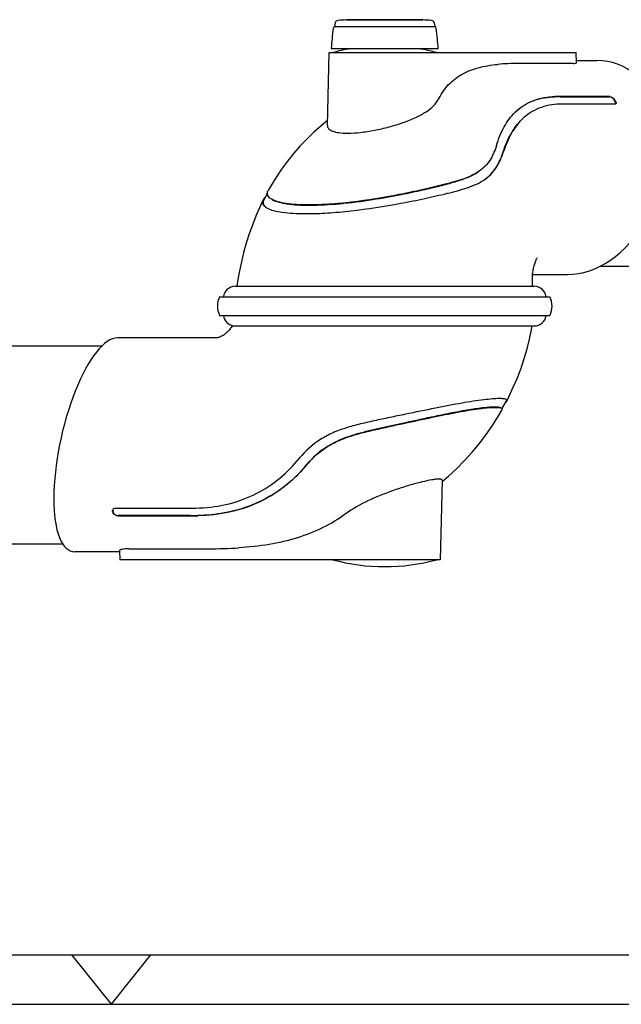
# Model space of a CAD drawing. Extents: x 0 to 420, y 0 to 297.
# Tile 2 of 11: x 121 to 181, y 0 to 99. Entities that reach past the tile are written whole.
import ezdxf

# ---------------------------------------------------------------- set-up
doc = ezdxf.new("R2010")
doc.units = 0
doc.header["$LTSCALE"] = 23.1
for name, color, linetype in [('100001_DXF_CONTINUOUS_LINE', 7, 'CONTINUOUS'), ('100006_DXF_CONTINUOUS_LINE', 7, 'CONTINUOUS'), ('100264_DXF_CONTINUOUS_LINE', 7, 'CONTINUOUS'), ('100330_DXF_FORMAT', 7, 'CONTINUOUS'), ('100337_DXF_CONTINUOUS_LINE', 7, 'CONTINUOUS'), ('105-5481_DXF_CONTINUOUS_LI', 7, 'CONTINUOUS')]:
    doc.layers.add(name, color=color, linetype=linetype)

msp = doc.modelspace()

# ---------------------------------------------------------------- linework, layer by layer
at = {"layer": '100001_DXF_CONTINUOUS_LINE', "color": 7, "linetype": 'CONTINUOUS'}
for p, q in [((151.804, 88.743), (151.996, 96.092)), ((151.996, 96.092), (176.918, 96.092)), ((176.945, 95.067), (176.918, 96.092)), ((176.613, 94.992), (171.104, 94.992)), ((176.939, 95.292), (178.998, 95.292)), ((175.324, 91.632), (180.307, 91.632)), ((180.335, 91.662), (175.353, 91.662)), ((180.817, 90.884), (175.835, 90.884)), ((180.853, 91.165), (180.756, 91.32)), ((145.65, 81.718), (145.521, 81.473)), ((145.743, 81.896), (145.65, 81.718)), ((145.521, 81.473), (145.378, 81.203)), ((149.668, 79.831), (149.698, 79.831)), ((172.526, 73.692), (176.047, 73.692)), ((142.5, 72.492), (172.692, 72.492)), ((142.669, 68.492), (172.692, 68.492)), ((140.682, 67.292), (130.623, 67.292)), ((169.712, 60.638), (169.862, 60.916)), ((169.437, 60.126), (169.712, 60.638)), ((148.759, 54.895), (148.742, 54.875)), ((163.406, 52.894), (163.196, 44.892)), ((130.144, 49.819), (130.187, 49.664)), ((130.421, 50.1), (137.704, 50.1)), ((137.704, 50.1), (137.791, 50.1)), ((138.498, 50.105), (138.511, 50.105)), ((130.636, 49.322), (137.919, 49.322)), ((137.932, 49.353), (130.649, 49.353)), ((130.827, 45.809), (130.851, 44.892)), ((131.763, 45.992), (139.816, 45.992)), ((130.831, 45.692), (126.308, 45.692)), ((163.196, 44.892), (130.852, 44.892))]:
    msp.add_line(p, q, dxfattribs=at)
for points in [[(151.817, 89.246), (151.166, 88.708), (150.449, 88.066), (149.751, 87.39), (149.068, 86.674), (148.411, 85.926), (147.779, 85.141), (147.172, 84.318), (146.595, 83.459), (146.054, 82.571), (145.82, 82.158)], [(145.323, 81.213), (145.078, 80.706), (144.65, 79.745), (144.265, 78.777), (143.919, 77.803), (143.615, 76.836), (143.353, 75.891), (143.129, 74.971), (142.938, 74.068), (142.779, 73.189), (142.672, 72.492)], [(172.531, 72.492), (172.525, 72.575), (172.513, 72.769), (172.506, 72.955), (172.503, 73.133), (172.504, 73.304), (172.509, 73.466), (172.519, 73.62), (172.533, 73.767), (172.549, 73.908), (172.57, 74.045), (172.593, 74.178), (172.618, 74.306), (172.646, 74.43), (172.676, 74.549), (172.708, 74.662), (172.741, 74.77), (172.774, 74.871), (172.807, 74.965), (172.84, 75.051), (172.873, 75.13), (172.903, 75.2), (172.931, 75.26), (172.956, 75.31), (172.975, 75.347), (172.99, 75.373), (172.993, 75.378)], [(142.212, 68.528), (142.16, 68.442), (142.099, 68.351), (142.034, 68.26), (141.964, 68.17), (141.89, 68.081), (141.812, 67.994), (141.73, 67.909), (141.645, 67.827), (141.556, 67.749), (141.465, 67.674), (141.372, 67.604), (141.277, 67.539), (141.184, 67.481), (141.092, 67.43), (141.004, 67.387), (140.923, 67.353), (140.852, 67.328), (140.791, 67.31), (140.742, 67.299), (140.707, 67.294), (140.686, 67.292), (140.68, 67.292)], [(169.912, 60.894), (170.133, 61.333), (170.581, 62.294), (170.99, 63.268), (171.357, 64.245), (171.68, 65.213), (171.966, 66.19), (172.213, 67.173), (172.415, 68.132), (172.48, 68.492)], [(163.403, 52.799), (164.036, 53.332), (164.864, 54.092), (165.663, 54.893), (166.432, 55.739), (167.158, 56.613), (167.845, 57.519), (168.489, 58.453), (169.084, 59.4), (169.43, 59.996)]]:
    msp.add_lwpolyline(points, dxfattribs=at)
for centre, radius, start, end in [((157.596, 76.796), 20, 99.98252, 105.24815), ((157.596, 76.796), 20, 74.75185, 80.01748), ((171.083, 71.774), 23.218, 89.94933, 95.12097), ((175.324, 62.282), 29.349, 89.9986, 91.06943), ((175.352, 62.169), 29.493, 89.99912, 91.06466), ((175.412, 84.06), 6.821, 91.00946, 91.26053), ((175.834, 60.11), 30.774, 90.33431, 91.00972), ((175.835, 59.965), 30.919, 89.99972, 90.33381), ((171.665, 85.6), 10.791, 31.27421, 32.24556), ((174.68, 86.067), 5.598, 133.78862, 134.26936), ((161.501, 88.944), 7.708, 342.89869, 343.14466), ((164.944, 87.238), 4.817, 302.64156, 303.94818), ((145.986, 80.883), 0.74, 150.32063, 153.52984), ((146.016, 80.866), 0.721, 152.14319, 152.95104), ((146.587, 81.977), 1.802, 240.34147, 242.0365), ((142.5, 71.292), 1.2, 90, 172.81361), ((172.692, 71.292), 1.2, 7.18639, 90), ((142.5, 69.692), 1.2, 187.18639, 260.89525), ((172.692, 69.692), 1.2, 270, 352.81361), ((169.189, 55.329), 5.824, 90.02477, 90.45269), ((169.716, 60.995), 0.221, 331.73928, 332.78923), ((169.221, 60.114), 0.24, 330.55546, 334.70925), ((146.141, 54.124), 16.591, 195.17181, 195.72915), ((137.704, 115.95), 65.85, 270.07578, 270.69029), ((137.92, 112.319), 62.996, 269.99932, 270.72847), ((137.933, 112.043), 62.69, 269.99897, 270.73172), ((139.847, 95.585), 49.592, 269.96406, 273.5033), ((157.596, 64.188), 20, 254.75185, 285.24815)]:
    msp.add_arc(centre, radius, start, end, dxfattribs=at)
for centre, major_axis, ratio, start_param, end_param in [((177.522, 84.492), (3.289, 10.526), 0.734676, -2.915914, 0.225679), ((128.466, 56.492), (2.423, 10.771), 0.327316, 0.073486, 3.215079)]:
    msp.add_ellipse(centre, major_axis=major_axis, ratio=ratio, start_param=start_param, end_param=end_param, dxfattribs=at)
for points, knots in [([(163.088, 91.479), (163.34, 91.98), (163.979, 92.917), (165.359, 93.975), (167.079, 94.638), (168.34, 94.839), (169.011, 94.899)], [0, 0, 0, 0, 0.235037, 0.46737, 0.717846, 1, 1, 1, 1]), ([(176.613, 94.992), (176.695, 94.992), (176.803, 94.998), (176.916, 95.025), (176.945, 95.055), (176.945, 95.067)], [0, 0, 0, 0, 0.703334, 0.895409, 1, 1, 1, 1]), ([(153.859, 87.957), (154.285, 87.957), (155.191, 88.018), (156.585, 88.235), (158.028, 88.564), (159.421, 88.986), (160.687, 89.49), (161.992, 90.193), (162.806, 90.919), (163.088, 91.479)], [0, 0, 0, 0, 0.125306, 0.267062, 0.415408, 0.560987, 0.696068, 0.815338, 1, 1, 1, 1]), ([(170.806, 90.109), (171.058, 90.35), (171.613, 90.789), (172.921, 91.454), (174.047, 91.643), (174.804, 91.657)], [0, 0, 0, 0, 0.239234, 0.481138, 1, 1, 1, 1]), ([(170.806, 90.108), (171.092, 90.378), (171.697, 90.836), (173.015, 91.449), (174.081, 91.613), (174.776, 91.626)], [0, 0, 0, 0, 0.271567, 0.519417, 1, 1, 1, 1]), ([(180.756, 91.32), (180.703, 91.407), (180.57, 91.542), (180.392, 91.632), (180.307, 91.632)], [0, 0, 0, 0, 0.544719, 1, 1, 1, 1]), ([(180.335, 91.662), (180.421, 91.662), (180.601, 91.576), (180.738, 91.444), (180.792, 91.358)], [0, 0, 0, 0, 0.45704, 1, 1, 1, 1]), ([(175.262, 90.879), (174.552, 90.863), (173.163, 90.62), (171.978, 89.847), (171.498, 89.387)], [0, 0, 0, 0, 0.516628, 1, 1, 1, 1]), ([(180.916, 90.921), (180.902, 90.907), (180.877, 90.893), (180.85, 90.887), (180.843, 90.886)], [0, 0, 0, 0, 0.731254, 1, 1, 1, 1]), ([(180.917, 90.982), (180.916, 90.996), (180.908, 91.061), (180.879, 91.121), (180.853, 91.165)], [0, 0, 0, 0, 0.214614, 1, 1, 1, 1]), ([(180.888, 91.202), (180.904, 91.176), (180.948, 91.093), (180.961, 90.969), (180.916, 90.921)], [0, 0, 0, 0, 0.322826, 1, 1, 1, 1]), ([(180.899, 90.907), (180.909, 90.923), (180.916, 90.949), (180.917, 90.975), (180.917, 90.982)], [0, 0, 0, 0, 0.726456, 1, 1, 1, 1]), ([(168.879, 86.709), (169.077, 87.363), (169.554, 88.581), (170.332, 89.647), (170.772, 90.076)], [0, 0, 0, 0, 0.526723, 1, 1, 1, 1]), ([(151.804, 88.743), (151.802, 88.685), (151.821, 88.564), (151.927, 88.402), (152.1, 88.267), (152.446, 88.104), (153.045, 87.981), (153.564, 87.957), (153.859, 87.957)], [0, 0, 0, 0, 0.073054, 0.149168, 0.238141, 0.34606, 0.628119, 1, 1, 1, 1]), ([(169.571, 86.086), (169.778, 86.733), (170.265, 87.916), (171.038, 88.946), (171.464, 89.354)], [0, 0, 0, 0, 0.535271, 1, 1, 1, 1]), ([(171.498, 89.387), (171.063, 88.97), (170.292, 87.933), (169.807, 86.747), (169.604, 86.109)], [0, 0, 0, 0, 0.473625, 1, 1, 1, 1]), ([(168.869, 86.677), (168.788, 86.415), (168.6, 85.904), (168.217, 85.189), (167.712, 84.561), (167.297, 84.222), (167.075, 84.072)], [0, 0, 0, 0, 0.255412, 0.505235, 0.751106, 1, 1, 1, 1]), ([(167.634, 83.243), (167.873, 83.404), (168.323, 83.774), (168.873, 84.462), (169.298, 85.25), (169.511, 85.817), (169.604, 86.109)], [0, 0, 0, 0, 0.244526, 0.488942, 0.740395, 1, 1, 1, 1]), ([(167.671, 83.269), (167.901, 83.43), (168.332, 83.798), (168.858, 84.473), (169.271, 85.245), (169.479, 85.799), (169.571, 86.086)], [0, 0, 0, 0, 0.243528, 0.487456, 0.738444, 1, 1, 1, 1]), ([(167.075, 84.072), (166.592, 83.747), (165.746, 83.385), (164.551, 83.017), (163.18, 82.654), (161.341, 82.224), (158.249, 81.571), (155.118, 81.053), (152.081, 80.766), (150.65, 80.71), (149.974, 80.71)], [0, 0, 0, 0, 0.099607, 0.155123, 0.214337, 0.34206, 0.478284, 0.755096, 0.884361, 1, 1, 1, 1]), ([(150.005, 80.684), (151.025, 80.684), (153.159, 80.806), (156.247, 81.205), (159.039, 81.711), (161.299, 82.194), (163.111, 82.618), (164.629, 83.015), (165.941, 83.443), (166.709, 83.825), (167.038, 84.047)], [0, 0, 0, 0, 0.175049, 0.366517, 0.534388, 0.66234, 0.763285, 0.853896, 0.931817, 1, 1, 1, 1]), ([(149.698, 79.831), (150.407, 79.832), (151.906, 79.888), (155.084, 80.176), (158.36, 80.693), (161.591, 81.346), (163.507, 81.776), (164.93, 82.137), (166.165, 82.502), (167.039, 82.86), (167.542, 83.183)], [0, 0, 0, 0, 0.116352, 0.246325, 0.524257, 0.660673, 0.788103, 0.846903, 0.901811, 1, 1, 1, 1]), ([(146.19, 81.281), (146.103, 81.331), (145.951, 81.434), (145.785, 81.633), (145.721, 81.858), (145.752, 82.005), (145.779, 82.073)], [0, 0, 0, 0, 0.30805, 0.557554, 0.775392, 1, 1, 1, 1]), ([(145.323, 81.213), (145.289, 81.145), (145.244, 81), (145.294, 80.768), (145.456, 80.566), (145.608, 80.462), (145.696, 80.412)], [0, 0, 0, 0, 0.230011, 0.445864, 0.692058, 1, 1, 1, 1]), ([(145.328, 81.077), (145.31, 81.013), (145.301, 80.879), (145.377, 80.691), (145.516, 80.535), (145.632, 80.452), (145.695, 80.413)], [0, 0, 0, 0, 0.244165, 0.47748, 0.726829, 1, 1, 1, 1]), ([(145.374, 81.194), (145.369, 81.184), (145.35, 81.146), (145.336, 81.107), (145.328, 81.077)], [0, 0, 0, 0, 0.262585, 1, 1, 1, 1]), ([(145.517, 81.472), (145.499, 81.454), (145.434, 81.386), (145.377, 81.31), (145.343, 81.25)], [0, 0, 0, 0, 0.271566, 1, 1, 1, 1]), ([(149.974, 80.71), (149.551, 80.71), (148.77, 80.729), (147.704, 80.83), (146.858, 80.998), (146.379, 81.173), (146.19, 81.281)], [0, 0, 0, 0, 0.329054, 0.607523, 0.831336, 1, 1, 1, 1]), ([(146.239, 81.253), (146.445, 81.136), (146.941, 80.961), (147.795, 80.798), (148.835, 80.702), (149.595, 80.684), (150.005, 80.684)], [0, 0, 0, 0, 0.185347, 0.40582, 0.679494, 1, 1, 1, 1]), ([(145.742, 80.386), (145.94, 80.281), (146.439, 80.111), (147.318, 79.947), (148.422, 79.85), (149.23, 79.831), (149.668, 79.831)], [0, 0, 0, 0, 0.168478, 0.392506, 0.671098, 1, 1, 1, 1]), ([(142.31, 68.507), (142.358, 68.499), (142.479, 68.493), (142.598, 68.492), (142.669, 68.492)], [0, 0, 0, 0, 0.41265, 1, 1, 1, 1]), ([(169.143, 61.153), (168.92, 61.151), (168.411, 61.122), (167.168, 60.989), (165.245, 60.682), (162.602, 60.173), (160.166, 59.67), (158.101, 59.245), (156.524, 58.917), (154.969, 58.566), (153.469, 58.146), (152.061, 57.594), (150.389, 56.627), (149.354, 55.618), (148.759, 54.895)], [0, 0, 0, 0, 0.030715, 0.070166, 0.172307, 0.298948, 0.441139, 0.515162, 0.589556, 0.663141, 0.734857, 0.804086, 0.870959, 1, 1, 1, 1]), ([(169.803, 61.085), (169.725, 61.115), (169.517, 61.147), (169.31, 61.153), (169.186, 61.153)], [0, 0, 0, 0, 0.402615, 1, 1, 1, 1]), ([(169.764, 60.734), (169.772, 60.74), (169.799, 60.762), (169.826, 60.786), (169.844, 60.804)], [0, 0, 0, 0, 0.270382, 1, 1, 1, 1]), ([(169.844, 60.804), (169.851, 60.811), (169.876, 60.838), (169.898, 60.867), (169.911, 60.89)], [0, 0, 0, 0, 0.28341, 1, 1, 1, 1]), ([(169.928, 60.936), (169.932, 60.96), (169.923, 61.017), (169.877, 61.05), (169.851, 61.064)], [0, 0, 0, 0, 0.452747, 1, 1, 1, 1]), ([(169.87, 60.933), (169.879, 60.953), (169.889, 60.997), (169.867, 61.037), (169.854, 61.052)], [0, 0, 0, 0, 0.515366, 1, 1, 1, 1]), ([(149.539, 54.275), (150.1, 54.956), (151.08, 55.912), (152.673, 56.821), (154.021, 57.343), (155.453, 57.746), (157.423, 58.205), (159.864, 58.726), (162.646, 59.328), (165.116, 59.824), (166.907, 60.122), (168.062, 60.248), (168.533, 60.274), (168.739, 60.274)], [0, 0, 0, 0, 0.12903, 0.196695, 0.267015, 0.339739, 0.414003, 0.562813, 0.704553, 0.830235, 0.931125, 0.969918, 1, 1, 1, 1]), ([(168.693, 60.3), (168.338, 60.3), (167.485, 60.227), (166.062, 60.019), (164.413, 59.716), (162.26, 59.276), (159.849, 58.751), (157.224, 58.183), (154.887, 57.644), (153.084, 57.035), (151.824, 56.359), (150.705, 55.561), (149.986, 54.823), (149.553, 54.299)], [0, 0, 0, 0, 0.051955, 0.125244, 0.210894, 0.297649, 0.447356, 0.572645, 0.691293, 0.799023, 0.850273, 0.900292, 1, 1, 1, 1]), ([(169.323, 60.213), (169.25, 60.252), (169.035, 60.293), (168.823, 60.3), (168.693, 60.3)], [0, 0, 0, 0, 0.388546, 1, 1, 1, 1]), ([(168.739, 60.274), (168.87, 60.274), (169.083, 60.266), (169.299, 60.226), (169.372, 60.186)], [0, 0, 0, 0, 0.613772, 1, 1, 1, 1]), ([(169.372, 60.186), (169.403, 60.169), (169.465, 60.12), (169.452, 60.042), (169.438, 60.012)], [0, 0, 0, 0, 0.519646, 1, 1, 1, 1]), ([(138.511, 50.105), (139.529, 50.118), (141.527, 50.346), (144.329, 51.306), (146.786, 52.816), (148.145, 54.149), (148.742, 54.875)], [0, 0, 0, 0, 0.262459, 0.513958, 0.757744, 1, 1, 1, 1]), ([(149.539, 54.275), (149.225, 53.894), (148.556, 53.166), (147.054, 51.87), (144.88, 50.558), (141.914, 49.573), (139.8, 49.341), (138.721, 49.327)], [0, 0, 0, 0, 0.120828, 0.241213, 0.484271, 0.736126, 1, 1, 1, 1]), ([(149.553, 54.299), (149.184, 53.853), (148.394, 53.011), (146.653, 51.597), (144.324, 50.341), (141.478, 49.54), (139.626, 49.369), (138.734, 49.358)], [0, 0, 0, 0, 0.141568, 0.28124, 0.547401, 0.781876, 1, 1, 1, 1]), ([(163.058, 53.027), (162.957, 53.027), (162.723, 53.009), (162.15, 52.924), (161.266, 52.725), (160.055, 52.395), (158.707, 51.97), (157.314, 51.465), (155.575, 50.723), (154.355, 50.036), (153.64, 49.505)], [0, 0, 0, 0, 0.030156, 0.069263, 0.171246, 0.298051, 0.440453, 0.589331, 0.736446, 1, 1, 1, 1]), ([(163.406, 52.894), (163.406, 52.914), (163.391, 52.955), (163.336, 52.99), (163.227, 53.024), (163.13, 53.027), (163.058, 53.027)], [0, 0, 0, 0, 0.152082, 0.289207, 0.471145, 1, 1, 1, 1]), ([(130.128, 49.782), (130.124, 49.795), (130.114, 49.848), (130.121, 49.904), (130.136, 49.94)], [0, 0, 0, 0, 0.260853, 1, 1, 1, 1]), ([(130.215, 50.038), (130.229, 50.049), (130.291, 50.086), (130.366, 50.1), (130.421, 50.1)], [0, 0, 0, 0, 0.235172, 1, 1, 1, 1]), ([(130.636, 49.322), (130.534, 49.322), (130.339, 49.38), (130.196, 49.538), (130.171, 49.626)], [0, 0, 0, 0, 0.524732, 1, 1, 1, 1]), ([(130.187, 49.664), (130.212, 49.574), (130.351, 49.414), (130.547, 49.353), (130.649, 49.353)], [0, 0, 0, 0, 0.477434, 1, 1, 1, 1]), ([(153.64, 49.505), (152.928, 48.977), (151.362, 48.037), (148.752, 47.024), (145.892, 46.365), (143.9, 46.148), (142.878, 46.085)], [0, 0, 0, 0, 0.232631, 0.475587, 0.731403, 1, 1, 1, 1]), ([(131.763, 45.992), (131.635, 45.992), (131.406, 45.984), (131.115, 45.946), (130.932, 45.896), (130.847, 45.85), (130.827, 45.821), (130.827, 45.809)], [0, 0, 0, 0, 0.391752, 0.701292, 0.904834, 0.964186, 1, 1, 1, 1])]:
    msp.add_open_spline(points, degree=3, knots=knots, dxfattribs=at)
for points in [[(180.843, 90.886), (180.834, 90.885), (180.826, 90.884), (180.817, 90.884)], [(145.779, 82.073), (145.791, 82.102), (145.805, 82.131), (145.82, 82.158)], [(169.851, 61.064), (169.836, 61.072), (169.819, 61.079), (169.803, 61.085)], [(169.862, 60.916), (169.865, 60.921), (169.868, 60.927), (169.87, 60.933)], [(169.912, 60.893), (169.919, 60.907), (169.925, 60.921), (169.928, 60.936)], [(130.145, 49.958), (130.137, 49.935), (130.134, 49.909), (130.134, 49.885)], [(130.134, 49.885), (130.135, 49.863), (130.138, 49.841), (130.144, 49.819)], [(130.136, 49.94), (130.153, 49.979), (130.181, 50.013), (130.215, 50.038)]]:
    msp.add_open_spline(points, degree=3, dxfattribs=at)
at = {"layer": '100006_DXF_CONTINUOUS_LINE', "color": 7, "linetype": 'CONTINUOUS'}
msp.add_line((196.124, 74.492), (179.274, 74.492), dxfattribs=at)
at = {"layer": '100264_DXF_CONTINUOUS_LINE', "color": 7, "linetype": 'CONTINUOUS'}
for p, q in [((80.881, 66.492), (129.071, 66.492)), ((84.876, 46.492), (125.076, 46.492))]:
    msp.add_line(p, q, dxfattribs=at)
at = {"layer": '100330_DXF_FORMAT', "color": 7, "linetype": 'CONTINUOUS'}
for p, q in [((24.998, 4.998), (414.998, 4.998)), ((129.998, -0.002), (126.002, 4.998)), ((129.998, -0.002), (133.995, 4.998)), ((-0.002, -0.002), (419.998, -0.002))]:
    msp.add_line(p, q, dxfattribs=at)
at = {"layer": '100337_DXF_CONTINUOUS_LINE', "color": 7, "linetype": 'CONTINUOUS'}
for p, q in [((140.932, 71.442), (174.26, 71.442)), ((140.932, 69.542), (174.26, 69.542))]:
    msp.add_line(p, q, dxfattribs=at)
for centre, start, end in [((142.805, 70.492), 153.10345, 206.89655), ((172.387, 70.492), 333.10345, 26.89655)]:
    msp.add_arc(centre, 2.1, start, end, dxfattribs=at)
at = {"layer": '105-5481_DXF_CONTINUOUS_LI', "color": 7, "linetype": 'CONTINUOUS'}
for p, q in [((152.604, 99.092), (152.541, 98.732)), ((152.541, 98.732), (162.652, 98.732)), ((153.755, 99.414), (153.756, 99.389)), ((161.437, 99.414), (153.755, 99.414)), ((153.756, 99.389), (161.436, 99.389)), ((161.437, 99.414), (161.436, 99.389)), ((162.588, 99.092), (162.652, 98.732)), ((152.196, 96.492), (162.996, 96.492))]:
    msp.add_line(p, q, dxfattribs=at)
for centre, radius, start, end in [((172.269, 95.445), 20.1, 171.18516, 177.01494), ((152.702, 98.48), 0.3, 122.67275, 171.18516), ((152.899, 99.037), 0.3, 93.7727, 169.49415), ((157.596, 27.805), 71.687, 93.07055, 93.7727), ((157.596, 27.805), 71.687, 86.2273, 86.92945), ((162.293, 99.037), 0.3, 10.50585, 86.2273), ((162.49, 98.48), 0.3, 8.81484, 57.32725), ((142.923, 95.445), 20.1, 2.98506, 8.81484)]:
    msp.add_arc(centre, radius, start, end, dxfattribs=at)

doc.saveas('drawing.dxf')
